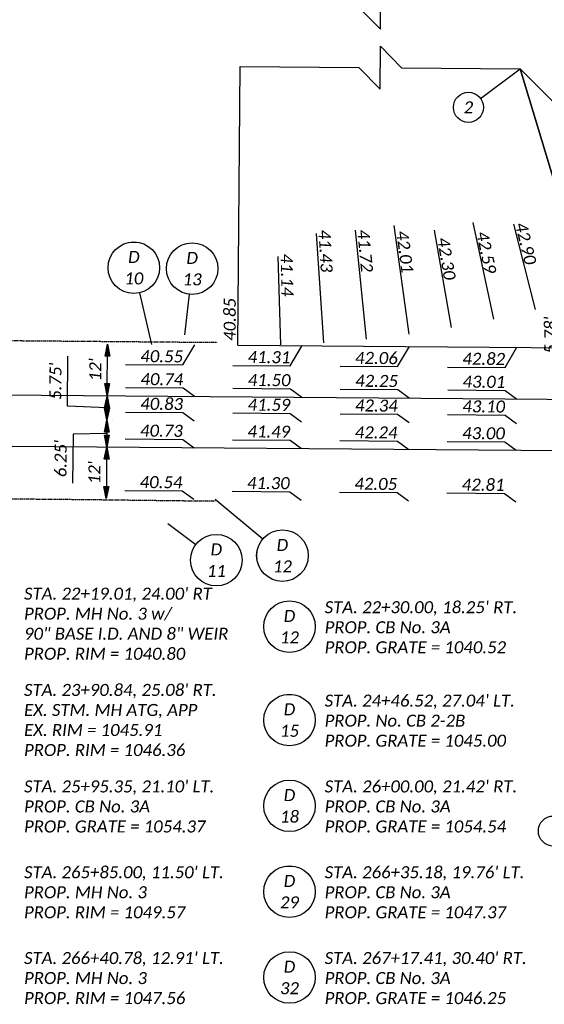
# Model space of a CAD drawing. Header units: feet. Extents: x 2244657 to 2247046, y 595906 to 596566.
# Tile 4 of 11: x 2245541 to 2245663, y 596109 to 596338. Entities that reach past the tile are written whole.
import ezdxf
from ezdxf.enums import TextEntityAlignment as Align

# ---------------------------------------------------------------- set-up
doc = ezdxf.new("R2010")
doc.units = ezdxf.units.FT
doc.header["$MEASUREMENT"] = 0
doc.set_wipeout_variables(frame=1)
doc.linetypes.add('OhDOT_USTN1', pattern=[0.055, 0.014, -0.041])
for name, color, linetype in [('GE_P_CL_Text', 7, 'Continuous'), ('PV_X_Curb', 120, 'OhDOT_USTN1'), ('SH_Data', 7, 'Continuous'), ('SH_Text', 7, 'Continuous'), ('TX_P_20', 7, 'Continuous')]:
    doc.layers.add(name, color=color, linetype=linetype)
doc.styles.add('P_Slanted_Normal', font='calibrii.ttf', dxfattribs={"height": 0.14})
doc.styles.add('Slanted-Normal', font='font31.shx', dxfattribs={"height": 0.14})
doc.dimstyles.new('Dec-0  Slanted', dxfattribs={"dimtxt": 0.14, "dimasz": 0.14, "dimexe": 0.07, "dimexo": 0.07, "dimgap": 0.07, "dimtad": 1, "dimdec": 0, "dimzin": 3, "dimdsep": 46, "dimtxsty": 'P_Slanted_Normal', "dimblk": 'Dim1', "dimcen": 0, "dimclrd": 95, "dimclre": 95, "dimclrt": 7, "dimaunit": 1, "dimadec": 5, "dimazin": 3, "dimtfac": 1, "dimtdec": 0, "dimtmove": 1, "dimatfit": 0, "dimldrblk": 'Dim1', "dimfxl": 1, "dimtolj": 1, "dimtzin": 0, "dimlwd": -1, "dimlwe": -1, "dimarcsym": 0})
doc.dimstyles.new('Dec-2  Slanted', dxfattribs={"dimtxt": 0.14, "dimasz": 0.14, "dimexe": 0.07, "dimexo": 0.07, "dimgap": 0.07, "dimtad": 1, "dimzin": 3, "dimdsep": 46, "dimtxsty": 'P_Slanted_Normal', "dimblk": 'Dim1', "dimcen": 0, "dimclrd": 95, "dimclre": 95, "dimclrt": 7, "dimazin": 3, "dimtfac": 1, "dimtix": 1, "dimtofl": 0, "dimtmove": 1, "dimatfit": 3, "dimldrblk": 'Dim1', "dimfxl": 1, "dimtolj": 1, "dimtzin": 0, "dimlwd": -1, "dimlwe": -1, "dimarcsym": 0})

# ---------------------------------------------------------------- blocks, each defined once
blk = doc.blocks.new('Dim1')
h = blk.add_hatch(color=4)
h.dxf.hatch_style = 1
h.paths.add_polyline_path([(0, 0), (-1, -0.2), (-1, 0.2)])
at = {"color": 4}
blk.add_lwpolyline([(0, 0), (-1, -0.2), (-1, 0.2), (0, 0)], dxfattribs=at)
blk = doc.blocks.new('*D1015')
at = {"layer": 'Defpoints', "color": 0, "transparency": 16777216}
for p in [(2245561.76, 596262.69), (2245561.76, 596262.69), (2245561.66, 596250.69)]:
    blk.add_point(p, dxfattribs=at)
at = {"layer": 'TX_P_20', "color": 95, "linetype": 'Continuous', "transparency": 16777216}
for p, q in [((2245563.16, 596262.68), (2245563.16, 596262.68)), ((2245561.69, 596253.49), (2245561.74, 596259.89)), ((2245563.06, 596250.68), (2245563.06, 596250.68))]:
    blk.add_line(p, q, dxfattribs=at)
at = {"layer": 'TX_P_20', "color": 95, "transparency": 16777216, "xscale": 2.8, "yscale": 2.8, "zscale": 2.8}
for p, rotation in [((2245561.76, 596262.69), 89.54826456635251), ((2245561.66, 596250.69), 269.5482645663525)]:
    blk.add_blockref('Dim1', p, dxfattribs=dict(at, rotation=rotation))
at = {"layer": 'TX_P_20', "color": 7, "transparency": 16777216, "insert": (2245558.9, 596256.72), "char_height": 2.8, "attachment_point": 5, "rotation": 89.5483, "style": 'P_Slanted_Normal'}
blk.add_mtext("\\A1;12'", dxfattribs=at)
blk = doc.blocks.new('*D1016')
at = {"layer": 'Defpoints', "color": 0, "transparency": 16777216}
for p in [(2245561.66, 596250.69), (2245561.62, 596244.95), (2245561.62, 596244.95)]:
    blk.add_point(p, dxfattribs=at)
at = {"layer": 'TX_P_20', "color": 95, "linetype": 'Continuous', "transparency": 16777216}
for p, q in [((2245552.42, 596248.21), (2245552.51, 596259.84)), ((2245561.69, 596253.49), (2245561.71, 596256.29)), ((2245561.66, 596250.69), (2245561.62, 596244.95)), ((2245563.06, 596250.68), (2245563.06, 596250.68)), ((2245561.64, 596247.82), (2245552.42, 596248.21)), ((2245563.02, 596244.93), (2245563.02, 596244.93)), ((2245561.6, 596242.15), (2245561.57, 596239.35))]:
    blk.add_line(p, q, dxfattribs=at)
at = {"layer": 'TX_P_20', "color": 95, "transparency": 16777216, "xscale": 2.8, "yscale": 2.8, "zscale": 2.8}
for p, rotation in [((2245561.66, 596250.69), 269.5482645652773), ((2245561.62, 596244.95), 89.54826456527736)]:
    blk.add_blockref('Dim1', p, dxfattribs=dict(at, rotation=rotation))
at = {"layer": 'TX_P_20', "color": 7, "transparency": 16777216, "insert": (2245549.64, 596254.05), "char_height": 2.8, "attachment_point": 5, "rotation": 89.5483, "style": 'P_Slanted_Normal'}
blk.add_mtext("\\A1;5.75'", dxfattribs=at)
blk = doc.blocks.new('*D1017')
at = {"layer": 'Defpoints', "color": 0, "transparency": 16777216}
for p in [(2245561.62, 596244.95), (2245561.57, 596238.7), (2245561.57, 596238.7)]:
    blk.add_point(p, dxfattribs=at)
at = {"layer": 'TX_P_20', "color": 95, "linetype": 'Continuous', "transparency": 16777216}
for p, q in [((2245561.64, 596247.75), (2245561.66, 596250.54)), ((2245561.62, 596244.95), (2245561.57, 596238.7)), ((2245561.59, 596241.82), (2245553.72, 596241.71)), ((2245553.72, 596241.71), (2245553.63, 596230.25)), ((2245561.55, 596235.9), (2245561.52, 596233.1))]:
    blk.add_line(p, q, dxfattribs=at)
at = {"layer": 'TX_P_20', "color": 95, "transparency": 16777216, "xscale": 2.8, "yscale": 2.8, "zscale": 2.8}
for p, rotation in [((2245561.62, 596244.95), 269.5482645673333), ((2245561.57, 596238.7), 89.54826456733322)]:
    blk.add_blockref('Dim1', p, dxfattribs=dict(at, rotation=rotation))
at = {"layer": 'TX_P_20', "color": 7, "transparency": 16777216, "insert": (2245550.84, 596236), "char_height": 2.8, "attachment_point": 5, "rotation": 89.5483, "style": 'P_Slanted_Normal'}
blk.add_mtext("\\A1;6.25'", dxfattribs=at)
blk = doc.blocks.new('*D1018')
at = {"layer": 'Defpoints', "color": 0, "transparency": 16777216}
for p in [(2245561.57, 596238.7), (2245561.47, 596226.7), (2245561.47, 596226.7)]:
    blk.add_point(p, dxfattribs=at)
at = {"layer": 'TX_P_20', "color": 95, "linetype": 'Continuous', "transparency": 16777216}
blk.add_line((2245561.55, 596235.9), (2245561.5, 596229.5), dxfattribs=at)
at = {"layer": 'TX_P_20', "color": 95, "transparency": 16777216, "xscale": 2.8, "yscale": 2.8, "zscale": 2.8}
for p, rotation in [((2245561.57, 596238.7), 89.5482645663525), ((2245561.47, 596226.7), 269.5482645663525)]:
    blk.add_blockref('Dim1', p, dxfattribs=dict(at, rotation=rotation))
at = {"layer": 'TX_P_20', "color": 7, "transparency": 16777216, "insert": (2245558.71, 596232.72), "char_height": 2.8, "attachment_point": 5, "rotation": 89.5483, "style": 'P_Slanted_Normal'}
blk.add_mtext("\\A1;12'", dxfattribs=at)
blk = doc.blocks.new('*U1051')
blk.add_wipeout([(-0.298, 0.023), (-0.295, 0.045), (-0.291, 0.07), (-0.285, 0.091), (-0.277, 0.112), (-0.268, 0.133), (-0.257, 0.153), (-0.245, 0.172), (-0.234, 0.186), (-0.221, 0.202), (-0.206, 0.217), (-0.188, 0.233), (-0.172, 0.245), (-0.158, 0.254), (-0.142, 0.263), (-0.124, 0.272), (-0.105, 0.28), (-0.084, 0.287), (-0.058, 0.293), (-0.036, 0.297), (-0.012, 0.299), (0, 0.299), (0.022, 0.298), (0.043, 0.296), (0.069, 0.291), (0.09, 0.285), (0.111, 0.278), (0.135, 0.266), (0.153, 0.256), (0.17, 0.246), (0.187, 0.233), (0.203, 0.219), (0.217, 0.205), (0.23, 0.191), (0.24, 0.178), (0.253, 0.159), (0.264, 0.141), (0.273, 0.122), (0.281, 0.103), (0.286, 0.086), (0.291, 0.068), (0.294, 0.053), (0.297, 0.037), (0.298, 0.018), (0.299, 0), (0.298, -0.02), (0.296, -0.04), (0.293, -0.059), (0.289, -0.076), (0.284, -0.093), (0.278, -0.109), (0.272, -0.123), (0.263, -0.141), (0.254, -0.157), (0.245, -0.171), (0.232, -0.188), (0.22, -0.202), (0.211, -0.211), (0.198, -0.224), (0.188, -0.232), (0.172, -0.244), (0.151, -0.258), (0.129, -0.27), (0.112, -0.277), (0.094, -0.284), (0.07, -0.291), (0.057, -0.293), (0.038, -0.296), (0.025, -0.298), (0.011, -0.299), (0, -0.299), (-0.006, -0.299), (-0.018, -0.298), (-0.028, -0.298), (-0.04, -0.296), (-0.052, -0.294), (-0.064, -0.292), (-0.077, -0.289), (-0.092, -0.284), (-0.115, -0.276), (-0.135, -0.267), (-0.15, -0.258), (-0.168, -0.247), (-0.182, -0.237), (-0.199, -0.223), (-0.218, -0.204), (-0.232, -0.189), (-0.246, -0.17), (-0.255, -0.155), (-0.266, -0.137), (-0.275, -0.118), (-0.283, -0.097), (-0.29, -0.074), (-0.294, -0.054), (-0.297, -0.033), (-0.299, -0.015), (-0.299, 0)])
at = {"flags": 128}
blk.add_lwpolyline([(-0.24, 0.18), (-0.566, 0.425)], dxfattribs=at)
blk.add_circle((0, 0), 0.3)
at = {"style": 'Slanted-Normal', "flags": 8}
for tag, p in [('ITEMTYPE', (0, 0.125)), ('ITEMNUMBER', (0, -0.125))]:
    blk.add_attdef(tag, text='', height=0.14, dxfattribs=at).set_placement(p, align=Align.MIDDLE_CENTER)
blk = doc.blocks.new('*U1052')
blk.add_wipeout([(-0.298, 0.023), (-0.295, 0.045), (-0.291, 0.07), (-0.285, 0.091), (-0.277, 0.112), (-0.268, 0.133), (-0.257, 0.153), (-0.245, 0.172), (-0.234, 0.186), (-0.221, 0.202), (-0.206, 0.217), (-0.188, 0.233), (-0.172, 0.245), (-0.158, 0.254), (-0.142, 0.263), (-0.124, 0.272), (-0.105, 0.28), (-0.084, 0.287), (-0.058, 0.293), (-0.036, 0.297), (-0.012, 0.299), (0, 0.299), (0.022, 0.298), (0.043, 0.296), (0.069, 0.291), (0.09, 0.285), (0.111, 0.278), (0.135, 0.266), (0.153, 0.256), (0.17, 0.246), (0.187, 0.233), (0.203, 0.219), (0.217, 0.205), (0.23, 0.191), (0.24, 0.178), (0.253, 0.159), (0.264, 0.141), (0.273, 0.122), (0.281, 0.103), (0.286, 0.086), (0.291, 0.068), (0.294, 0.053), (0.297, 0.037), (0.298, 0.018), (0.299, 0), (0.298, -0.02), (0.296, -0.04), (0.293, -0.059), (0.289, -0.076), (0.284, -0.093), (0.278, -0.109), (0.272, -0.123), (0.263, -0.141), (0.254, -0.157), (0.245, -0.171), (0.232, -0.188), (0.22, -0.202), (0.211, -0.211), (0.198, -0.224), (0.188, -0.232), (0.172, -0.244), (0.151, -0.258), (0.129, -0.27), (0.112, -0.277), (0.094, -0.284), (0.07, -0.291), (0.057, -0.293), (0.038, -0.296), (0.025, -0.298), (0.011, -0.299), (0, -0.299), (-0.006, -0.299), (-0.018, -0.298), (-0.028, -0.298), (-0.04, -0.296), (-0.052, -0.294), (-0.064, -0.292), (-0.077, -0.289), (-0.092, -0.284), (-0.115, -0.276), (-0.135, -0.267), (-0.15, -0.258), (-0.168, -0.247), (-0.182, -0.237), (-0.199, -0.223), (-0.218, -0.204), (-0.232, -0.189), (-0.246, -0.17), (-0.255, -0.155), (-0.266, -0.137), (-0.275, -0.118), (-0.283, -0.097), (-0.29, -0.074), (-0.294, -0.054), (-0.297, -0.033), (-0.299, -0.015), (-0.299, 0)])
at = {"flags": 128}
blk.add_lwpolyline([(-0.23, 0.193), (-0.782, 0.656)], dxfattribs=at)
blk.add_circle((0, 0), 0.3)
at = {"style": 'Slanted-Normal', "flags": 8}
for tag, p in [('ITEMTYPE', (0, 0.125)), ('ITEMNUMBER', (0, -0.125))]:
    blk.add_attdef(tag, text='', height=0.14, dxfattribs=at).set_placement(p, align=Align.MIDDLE_CENTER)
blk = doc.blocks.new('*U1065')
blk.add_wipeout([(-0.298, 0.023), (-0.295, 0.045), (-0.291, 0.07), (-0.285, 0.091), (-0.277, 0.112), (-0.268, 0.133), (-0.257, 0.153), (-0.245, 0.172), (-0.234, 0.186), (-0.221, 0.202), (-0.206, 0.217), (-0.188, 0.233), (-0.172, 0.245), (-0.158, 0.254), (-0.142, 0.263), (-0.124, 0.272), (-0.105, 0.28), (-0.084, 0.287), (-0.058, 0.293), (-0.036, 0.297), (-0.012, 0.299), (0, 0.299), (0.022, 0.298), (0.043, 0.296), (0.069, 0.291), (0.09, 0.285), (0.111, 0.278), (0.135, 0.266), (0.153, 0.256), (0.17, 0.246), (0.187, 0.233), (0.203, 0.219), (0.217, 0.205), (0.23, 0.191), (0.24, 0.178), (0.253, 0.159), (0.264, 0.141), (0.273, 0.122), (0.281, 0.103), (0.286, 0.086), (0.291, 0.068), (0.294, 0.053), (0.297, 0.037), (0.298, 0.018), (0.299, 0), (0.298, -0.02), (0.296, -0.04), (0.293, -0.059), (0.289, -0.076), (0.284, -0.093), (0.278, -0.109), (0.272, -0.123), (0.263, -0.141), (0.254, -0.157), (0.245, -0.171), (0.232, -0.188), (0.22, -0.202), (0.211, -0.211), (0.198, -0.224), (0.188, -0.232), (0.172, -0.244), (0.151, -0.258), (0.129, -0.27), (0.112, -0.277), (0.094, -0.284), (0.07, -0.291), (0.057, -0.293), (0.038, -0.296), (0.025, -0.298), (0.011, -0.299), (0, -0.299), (-0.006, -0.299), (-0.018, -0.298), (-0.028, -0.298), (-0.04, -0.296), (-0.052, -0.294), (-0.064, -0.292), (-0.077, -0.289), (-0.092, -0.284), (-0.115, -0.276), (-0.135, -0.267), (-0.15, -0.258), (-0.168, -0.247), (-0.182, -0.237), (-0.199, -0.223), (-0.218, -0.204), (-0.232, -0.189), (-0.246, -0.17), (-0.255, -0.155), (-0.266, -0.137), (-0.275, -0.118), (-0.283, -0.097), (-0.29, -0.074), (-0.294, -0.054), (-0.297, -0.033), (-0.299, -0.015), (-0.299, 0)])
at = {"flags": 128}
blk.add_lwpolyline([(0.174, 0.245), (0.174, 0.245)], dxfattribs=at)
blk.add_circle((0, 0), 0.3)
at = {"style": 'Slanted-Normal', "flags": 8}
for tag, p in [('ITEMTYPE', (0, 0.125)), ('ITEMNUMBER', (0, -0.125))]:
    blk.add_attdef(tag, text='', height=0.14, dxfattribs=at).set_placement(p, align=Align.MIDDLE_CENTER)
blk = doc.blocks.new('*U1066')
blk.add_wipeout([(-0.298, 0.023), (-0.295, 0.045), (-0.291, 0.07), (-0.285, 0.091), (-0.277, 0.112), (-0.268, 0.133), (-0.257, 0.153), (-0.245, 0.172), (-0.234, 0.186), (-0.221, 0.202), (-0.206, 0.217), (-0.188, 0.233), (-0.172, 0.245), (-0.158, 0.254), (-0.142, 0.263), (-0.124, 0.272), (-0.105, 0.28), (-0.084, 0.287), (-0.058, 0.293), (-0.036, 0.297), (-0.012, 0.299), (0, 0.299), (0.022, 0.298), (0.043, 0.296), (0.069, 0.291), (0.09, 0.285), (0.111, 0.278), (0.135, 0.266), (0.153, 0.256), (0.17, 0.246), (0.187, 0.233), (0.203, 0.219), (0.217, 0.205), (0.23, 0.191), (0.24, 0.178), (0.253, 0.159), (0.264, 0.141), (0.273, 0.122), (0.281, 0.103), (0.286, 0.086), (0.291, 0.068), (0.294, 0.053), (0.297, 0.037), (0.298, 0.018), (0.299, 0), (0.298, -0.02), (0.296, -0.04), (0.293, -0.059), (0.289, -0.076), (0.284, -0.093), (0.278, -0.109), (0.272, -0.123), (0.263, -0.141), (0.254, -0.157), (0.245, -0.171), (0.232, -0.188), (0.22, -0.202), (0.211, -0.211), (0.198, -0.224), (0.188, -0.232), (0.172, -0.244), (0.151, -0.258), (0.129, -0.27), (0.112, -0.277), (0.094, -0.284), (0.07, -0.291), (0.057, -0.293), (0.038, -0.296), (0.025, -0.298), (0.011, -0.299), (0, -0.299), (-0.006, -0.299), (-0.018, -0.298), (-0.028, -0.298), (-0.04, -0.296), (-0.052, -0.294), (-0.064, -0.292), (-0.077, -0.289), (-0.092, -0.284), (-0.115, -0.276), (-0.135, -0.267), (-0.15, -0.258), (-0.168, -0.247), (-0.182, -0.237), (-0.199, -0.223), (-0.218, -0.204), (-0.232, -0.189), (-0.246, -0.17), (-0.255, -0.155), (-0.266, -0.137), (-0.275, -0.118), (-0.283, -0.097), (-0.29, -0.074), (-0.294, -0.054), (-0.297, -0.033), (-0.299, -0.015), (-0.299, 0)])
at = {"flags": 128}
blk.add_lwpolyline([(0.067, -0.292), (0.205, -0.894)], dxfattribs=at)
blk.add_circle((0, 0), 0.3)
at = {"style": 'Slanted-Normal', "flags": 8}
for tag, p in [('ITEMTYPE', (0, 0.125)), ('ITEMNUMBER', (0, -0.125))]:
    blk.add_attdef(tag, text='', height=0.14, dxfattribs=at).set_placement(p, align=Align.MIDDLE_CENTER)
blk = doc.blocks.new('*U1069')
blk.add_wipeout([(-0.298, 0.023), (-0.295, 0.045), (-0.291, 0.07), (-0.285, 0.091), (-0.277, 0.112), (-0.268, 0.133), (-0.257, 0.153), (-0.245, 0.172), (-0.234, 0.186), (-0.221, 0.202), (-0.206, 0.217), (-0.188, 0.233), (-0.172, 0.245), (-0.158, 0.254), (-0.142, 0.263), (-0.124, 0.272), (-0.105, 0.28), (-0.084, 0.287), (-0.058, 0.293), (-0.036, 0.297), (-0.012, 0.299), (0, 0.299), (0.022, 0.298), (0.043, 0.296), (0.069, 0.291), (0.09, 0.285), (0.111, 0.278), (0.135, 0.266), (0.153, 0.256), (0.17, 0.246), (0.187, 0.233), (0.203, 0.219), (0.217, 0.205), (0.23, 0.191), (0.24, 0.178), (0.253, 0.159), (0.264, 0.141), (0.273, 0.122), (0.281, 0.103), (0.286, 0.086), (0.291, 0.068), (0.294, 0.053), (0.297, 0.037), (0.298, 0.018), (0.299, 0), (0.298, -0.02), (0.296, -0.04), (0.293, -0.059), (0.289, -0.076), (0.284, -0.093), (0.278, -0.109), (0.272, -0.123), (0.263, -0.141), (0.254, -0.157), (0.245, -0.171), (0.232, -0.188), (0.22, -0.202), (0.211, -0.211), (0.198, -0.224), (0.188, -0.232), (0.172, -0.244), (0.151, -0.258), (0.129, -0.27), (0.112, -0.277), (0.094, -0.284), (0.07, -0.291), (0.057, -0.293), (0.038, -0.296), (0.025, -0.298), (0.011, -0.299), (0, -0.299), (-0.006, -0.299), (-0.018, -0.298), (-0.028, -0.298), (-0.04, -0.296), (-0.052, -0.294), (-0.064, -0.292), (-0.077, -0.289), (-0.092, -0.284), (-0.115, -0.276), (-0.135, -0.267), (-0.15, -0.258), (-0.168, -0.247), (-0.182, -0.237), (-0.199, -0.223), (-0.218, -0.204), (-0.232, -0.189), (-0.246, -0.17), (-0.255, -0.155), (-0.266, -0.137), (-0.275, -0.118), (-0.283, -0.097), (-0.29, -0.074), (-0.294, -0.054), (-0.297, -0.033), (-0.299, -0.015), (-0.299, 0)])
at = {"flags": 128}
blk.add_lwpolyline([(-0.035, -0.298), (-0.09, -0.773)], dxfattribs=at)
blk.add_circle((0, 0), 0.3)
at = {"style": 'Slanted-Normal', "flags": 8}
for tag, p in [('ITEMTYPE', (0, 0.125)), ('ITEMNUMBER', (0, -0.125))]:
    blk.add_attdef(tag, text='', height=0.14, dxfattribs=at).set_placement(p, align=Align.MIDDLE_CENTER)
blk = doc.blocks.new('*D1078')
at = {"layer": 'Defpoints', "color": 0, "transparency": 16777216}
for p in [(2245671.02, 596267.61), (2245667.68, 596261.86), (2245670.97, 596261.83)]:
    blk.add_point(p, dxfattribs=at)
at = {"layer": 'SH_Text', "color": 95, "linetype": 'Continuous', "transparency": 16777216}
for p, q in [((2245667.75, 596270.44), (2245667.77, 596273.24)), ((2245669.62, 596267.62), (2245666.33, 596267.65)), ((2245669.57, 596261.84), (2245666.28, 596261.87)), ((2245667.66, 596259.06), (2245667.64, 596256.26))]:
    blk.add_line(p, q, dxfattribs=at)
at = {"layer": 'SH_Text', "color": 95, "transparency": 16777216, "xscale": 2.8, "yscale": 2.8, "zscale": 2.8}
for p, rotation in [((2245667.73, 596267.64), 269.5482645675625), ((2245667.68, 596261.86), 89.54826456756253)]:
    blk.add_blockref('Dim1', p, dxfattribs=dict(at, rotation=rotation))
at = {"layer": 'SH_Text', "color": 7, "transparency": 16777216, "insert": (2245664.87, 596264.77), "char_height": 2.8, "attachment_point": 5, "rotation": 89.5483, "style": 'P_Slanted_Normal'}
blk.add_mtext("\\A1;5.78'", dxfattribs=at)

msp = doc.modelspace()

# ---------------------------------------------------------------- linework, layer by layer
at = {"layer": 'PV_X_Curb', "flags": 128}
msp.add_lwpolyline([(2244657.055, 596271.573), (2244699.518, 596270.155), (2244702, 596270.091), (2244707.25, 596269.792), (2244757.463, 596269.596), (2244807.059, 596269.171), (2244857.169, 596268.78), (2244890.774, 596268.401), (2244906.506, 596268.413), (2244934.793, 596268.128), (2244957.201, 596268.026), (2244987.01, 596267.851), (2245007.577, 596267.68), (2245029.039, 596267.455), (2245057.625, 596267.253), (2245107.816, 596266.703), (2245157.038, 596266.521), (2245207.514, 596265.767), (2245257.262, 596265.642), (2245272.422, 596265.589), (2245307.452, 596265.356), (2245314.691, 596265.311), (2245327.007, 596265.257), (2245357.223, 596265.055), (2245384.333, 596264.674), (2245407.916, 596264.581), (2245457.534, 596264.144), (2245508.306, 596263.701), (2245532.308, 596263.574), (2245582.06, 596263.148), (2245587.103, 596263.15), (2245587.103, 596262.995)], dxfattribs=at)
msp.add_lwpolyline([(2245586.812, 596226.058), (2245582.119, 596226.088), (2245556.683, 596226.401), (2245530.577, 596226.645), (2245473.136, 596227.031), (2245440.256, 596227.264), (2245406.624, 596227.526), (2245356.205, 596228), (2245306.719, 596228.486), (2245256.818, 596228.752), (2245249.86, 596228.88), (2245207.488, 596223.131), (2245190.826, 596220.7), (2245170.705, 596220.286), (2245157.537, 596220.372), (2245106.743, 596220.614), (2245088.755, 596220.528, 0.1743849), (2245064.665, 596209.317, 0.1349764), (2245053.81, 596188.701)], format="xyb", dxfattribs=at)
at = {"layer": 'SH_Data', "color": 2, "flags": 128}
msp.add_lwpolyline([(2245728.777, 596261.378), (2245701.051, 596335.62, 0.0400667), (2245598.59, 596554.678, 0.0400667)], format="xyb", dxfattribs=at)
for points in [[(2245592.099, 596262.455), (2245728.777, 596261.378)], [(2244957.024, 596255.462), (2245732.915, 596249.345)], [(2244956.93, 596243.463), (2245737.053, 596237.312)]]:
    msp.add_lwpolyline(points, dxfattribs=at)
at = {"layer": 'TX_P_20', "flags": 128}
for points in [[(2245592.721, 596341.316), (2245620.355, 596341.099), (2245625.315, 596336.059), (2245625.394, 596346.059), (2245630.355, 596341.02), (2245657.989, 596340.802)], [(2245592.611, 596327.359), (2245620.245, 596327.141), (2245625.205, 596322.101), (2245625.284, 596332.101), (2245630.245, 596327.062), (2245657.879, 596326.844)], [(2245648.61, 596319.961), (2245657.879, 596326.844)], [(2245631.98, 596265.045), (2245628.48, 596290.327)], [(2245651.674, 596268.505), (2245646.868, 596291.022)], [(2245661.413, 596270.77), (2245656.402, 596290.673)], [(2245612.087, 596263.025), (2245610.433, 596288.495)], [(2245622.052, 596263.854), (2245619.473, 596289.247)], [(2245641.858, 596266.596), (2245637.874, 596289.272)], [(2245602.098, 596262.558), (2245601.514, 596283.074)], [(2245579.315, 596257.829), (2245582.099, 596262.534)], [(2245604.315, 596257.632), (2245607.099, 596262.337)], [(2245629.314, 596257.435), (2245632.098, 596262.14)], [(2245654.313, 596257.238), (2245657.097, 596261.943)], [(2245565.92, 596257.934), (2245579.315, 596257.829)], [(2245590.92, 596257.737), (2245604.315, 596257.632)], [(2245615.919, 596257.54), (2245629.314, 596257.435)], [(2245640.918, 596257.343), (2245654.313, 596257.238)], [(2245565.965, 596252.591), (2245579.36, 596252.485)], [(2245579.36, 596252.485), (2245582.005, 596250.535)], [(2245590.965, 596252.394), (2245604.36, 596252.288)], [(2245604.36, 596252.288), (2245607.004, 596250.337)], [(2245615.964, 596252.197), (2245629.359, 596252.091)], [(2245629.359, 596252.091), (2245632.003, 596250.14)], [(2245640.963, 596252), (2245654.358, 596251.894)], [(2245654.358, 596251.894), (2245657.002, 596249.943)], [(2245565.92, 596246.841), (2245579.315, 596246.735)], [(2245579.315, 596246.735), (2245581.959, 596244.785)], [(2245590.919, 596246.644), (2245604.314, 596246.538)], [(2245604.314, 596246.538), (2245606.959, 596244.588)], [(2245615.918, 596246.447), (2245629.314, 596246.341)], [(2245629.314, 596246.341), (2245631.958, 596244.391)], [(2245640.918, 596246.25), (2245654.313, 596246.144)], [(2245654.313, 596246.144), (2245656.957, 596244.193)], [(2245565.871, 596240.591), (2245579.266, 596240.486)], [(2245579.266, 596240.486), (2245581.91, 596238.535)], [(2245590.87, 596240.394), (2245604.265, 596240.289)], [(2245604.265, 596240.289), (2245606.909, 596238.338)], [(2245615.869, 596240.197), (2245629.264, 596240.091)], [(2245629.264, 596240.091), (2245631.909, 596238.141)], [(2245640.868, 596240), (2245654.263, 596239.894)], [(2245654.263, 596239.894), (2245656.908, 596237.944)], [(2245565.776, 596228.592), (2245579.171, 596228.486)], [(2245579.171, 596228.486), (2245581.816, 596226.535)], [(2245590.775, 596228.395), (2245604.17, 596228.289)], [(2245604.17, 596228.289), (2245606.815, 596226.338)], [(2245615.775, 596228.197), (2245629.17, 596228.092)], [(2245629.17, 596228.092), (2245631.814, 596226.141)], [(2245640.774, 596228), (2245654.169, 596227.895)], [(2245654.169, 596227.895), (2245656.813, 596225.944)]]:
    msp.add_lwpolyline(points, dxfattribs=at)
at = {"layer": 'TX_P_20', "color": 4, "flags": 128}
for points in [[(2245592.099, 596262.455), (2245592.611, 596327.359)], [(2245673.782, 596274.193), (2245657.879, 596326.844), (2245696.676, 596287.86)], [(2245657.879, 596326.844), (2245673.782, 596274.193)]]:
    msp.add_lwpolyline(points, dxfattribs=at)
at = {"layer": 'TX_P_20'}
for centre in [(2245645.8, 596317.875), (2245665.577, 596149.196)]:
    msp.add_circle(centre, 3.5, dxfattribs=at)

# ---------------------------------------------------------------- block references
at = {"layer": 'TX_P_20', "color": 95, "xscale": 2.8, "yscale": 2.8, "zscale": 2.8}
for p, rotation in [((2245561.662, 596250.545), 89.54826456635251), ((2245561.569, 596238.695), 269.5482645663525)]:
    msp.add_blockref('Dim1', p, dxfattribs=dict(at, rotation=rotation))
at = {"layer": 'TX_P_20'}
ref = msp.add_blockref('*U1065', (2245604.126, 596196.834), dxfattribs=dict(at, xscale=20, yscale=20, zscale=20))
ref.add_attrib('ITEMTYPE', 'D', dxfattribs={"layer": '0', "height": 2.8, "style": 'P_Slanted_Normal'}).set_placement((2245604.126, 596199.334), align=Align.MIDDLE_CENTER)
ref.add_attrib('ITEMNUMBER', '12', dxfattribs={"layer": '0', "height": 2.8, "style": 'P_Slanted_Normal'}).set_placement((2245604.126, 596194.334), align=Align.MIDDLE_CENTER)
ref = msp.add_blockref('*U1065', (2245604.124, 596175.066), dxfattribs=dict(at, xscale=20, yscale=20, zscale=20))
ref.add_attrib('ITEMTYPE', 'D', dxfattribs={"layer": '0', "height": 2.8, "style": 'P_Slanted_Normal'}).set_placement((2245604.124, 596177.566), align=Align.MIDDLE_CENTER)
ref.add_attrib('ITEMNUMBER', '15', dxfattribs={"layer": '0', "height": 2.8, "style": 'P_Slanted_Normal'}).set_placement((2245604.124, 596172.566), align=Align.MIDDLE_CENTER)
ref = msp.add_blockref('*U1065', (2245604.126, 596155.065), dxfattribs=dict(at, xscale=20, yscale=20, zscale=20))
ref.add_attrib('ITEMTYPE', 'D', dxfattribs={"layer": '0', "height": 2.8, "style": 'P_Slanted_Normal'}).set_placement((2245604.126, 596157.565), align=Align.MIDDLE_CENTER)
ref.add_attrib('ITEMNUMBER', '18', dxfattribs={"layer": '0', "height": 2.8, "style": 'P_Slanted_Normal'}).set_placement((2245604.126, 596152.565), align=Align.MIDDLE_CENTER)
ref = msp.add_blockref('*U1065', (2245604.126, 596135.065), dxfattribs=dict(at, xscale=20, yscale=20, zscale=20))
ref.add_attrib('ITEMTYPE', 'D', dxfattribs={"layer": '0', "height": 2.8, "style": 'P_Slanted_Normal'}).set_placement((2245604.126, 596137.565), align=Align.MIDDLE_CENTER)
ref.add_attrib('ITEMNUMBER', '29', dxfattribs={"layer": '0', "height": 2.8, "style": 'P_Slanted_Normal'}).set_placement((2245604.126, 596132.565), align=Align.MIDDLE_CENTER)
ref = msp.add_blockref('*U1065', (2245604.126, 596115.065), dxfattribs=dict(at, xscale=20, yscale=20, zscale=20))
ref.add_attrib('ITEMTYPE', 'D', dxfattribs={"layer": '0', "height": 2.8, "style": 'P_Slanted_Normal'}).set_placement((2245604.126, 596117.565), align=Align.MIDDLE_CENTER)
ref.add_attrib('ITEMNUMBER', '32', dxfattribs={"layer": '0', "height": 2.8, "style": 'P_Slanted_Normal'}).set_placement((2245604.126, 596112.565), align=Align.MIDDLE_CENTER)

# ---------------------------------------------------------------- texts
at = {"layer": 'GE_P_CL_Text', "char_height": 2.8, "style": 'P_Slanted_Normal'}
for s, insert, width, attachment_point in [("STA. 22+30.00, 18.25' RT.\\PPROP. CB No. 3A\\PPROP. GRATE = 1040.52", (2245612.317, 596202.764), 53.27235, 1), ("STA. 23+90.84, 25.08' RT.\\PEX. STM. MH ATG, APP\\PEX. RIM = 1045.91\\PPROP. RIM = 1046.36", (2245542.317, 596175.066), 47.81255, 4), ("STA. 24+46.52, 27.04' LT.\\PPROP. No. CB 2-2B\\PPROP. GRATE = 1045.00", (2245612.315, 596180.996), 53.39581, 1), ("STA. 25+95.35, 21.10' LT.\\PPROP. CB No. 3A\\PPROP. GRATE = 1054.37", (2245542.319, 596160.994), 52.33068, 1), ("STA. 26+00.00, 21.42' RT.\\PPROP. CB No. 3A\\PPROP. GRATE = 1054.54", (2245612.317, 596160.995), 50.9801, 1), ("STA. 265+85.00, 11.50' LT.\\PPROP. MH No. 3\\PPROP. RIM = 1049.57", (2245542.319, 596140.995), 51.86846, 1), ("STA. 266+35.18, 19.76' LT.\\PPROP. CB No. 3A\\PPROP. GRATE = 1047.37", (2245612.317, 596140.995), 49.0028, 1), ("STA. 266+40.78, 12.91' LT.\\PPROP. MH No. 3\\PPROP. RIM = 1047.56", (2245542.32, 596120.994), 52.87363, 1), ("STA. 267+17.41, 30.40' RT.\\PPROP. CB No. 3A\\PPROP. GRATE = 1046.25", (2245612.317, 596120.995), 50.51078, 1)]:
    msp.add_mtext(s, dxfattribs=dict(at, insert=insert, width=width, attachment_point=attachment_point))
at = {"layer": 'TX_P_20', "insert": (2245645.8, 596317.875), "char_height": 2.8, "width": 10.83151, "attachment_point": 5, "style": 'P_Slanted_Normal'}
msp.add_mtext('2', dxfattribs=at)
at = {"layer": 'TX_P_20', "char_height": 2.8, "width": 13.99706, "style": 'P_Slanted_Normal'}
for s, insert, attachment_point, rotation in [('42.90', (2245658.95, 596281.002), 9, 283.6809), ('41.43', (2245611.399, 596279.365), 9, 273.26349), ('41.72', (2245620.792, 596279.36), 9, 275.34697), ('42.01', (2245630.226, 596279.079), 9, 277.43045), ('42.59', (2245649.583, 596278.905), 9, 281.59742), ('42.30', (2245640.11, 596277.491), 9, 279.51394), ('41.14', (2245602.239, 596273.81), 9, 271.18), ('40.85', (2245591.625, 596263.44), 7, 89.80206), ('40.55', (2245579.32, 596258.38), 9, 359.54826), ('41.31', (2245604.319, 596258.182), 9, 359.54826), ('42.06', (2245629.318, 596257.985), 9, 359.54826), ('42.82', (2245654.317, 596257.788), 9, 359.54826), ('40.74', (2245579.365, 596253.036), 9, 359.54826), ('41.50', (2245604.364, 596252.839), 9, 359.54826), ('42.25', (2245629.363, 596252.642), 9, 359.54826), ('43.01', (2245654.362, 596252.445), 9, 359.54826), ('40.83', (2245579.319, 596247.286), 9, 359.54826), ('41.59', (2245604.319, 596247.089), 9, 359.54826), ('42.34', (2245629.318, 596246.892), 9, 359.54826), ('43.10', (2245654.317, 596246.695), 9, 359.54826), ('40.73', (2245579.27, 596241.036), 9, 359.54826), ('41.49', (2245604.269, 596240.839), 9, 359.54826), ('42.24', (2245629.269, 596240.642), 9, 359.54826), ('43.00', (2245654.268, 596240.445), 9, 359.54826), ('40.54', (2245579.176, 596229.037), 9, 359.54826), ('41.30', (2245604.175, 596228.84), 9, 359.54826), ('42.05', (2245629.174, 596228.643), 9, 359.54826), ('42.81', (2245654.173, 596228.445), 9, 359.54826)]:
    msp.add_mtext(s, dxfattribs=dict(at, insert=insert, attachment_point=attachment_point, rotation=rotation))

# ---------------------------------------------------------------- dimensions: what is measured, and where the dimension line sits
at = {"layer": 'SH_Text', "color": 1}
dim = msp.add_aligned_dim(p1=(2245671.019, 596267.611), p2=(2245670.973, 596261.833), distance=-3.29, dimstyle='Dec-2  Slanted', override={"dimpost": "'"}, dxfattribs=at)
dim.commit()
dim.dimension.update_dxf_attribs({"geometry": '*D1078', "text_midpoint": (2245664.872, 596264.77)})
at = {"layer": 'TX_P_20', "color": 110}
for p1, p2, picture, middle in [((2245561.663, 596250.695), (2245561.758, 596262.695), '*D1015', (2245558.897, 596256.717)), ((2245561.569, 596238.695), (2245561.474, 596226.696), '*D1018', (2245558.708, 596232.718))]:
    dim = msp.add_aligned_dim(p1=p1, p2=p2, distance=0, dimstyle='Dec-0  Slanted', override={"dimpost": "'"}, dxfattribs=at)
    dim.commit()
    dim.dimension.update_dxf_attribs({"geometry": picture, "text_midpoint": middle})
for base, p1, p2, picture, middle in [((2245561.618, 596244.945), (2245561.663, 596250.695), (2245561.618, 596244.945), '*D1016', (2245552.428, 596249.612)), ((2245561.569, 596238.695), (2245561.618, 596244.945), (2245561.569, 596238.695), '*D1017', (2245553.713, 596240.311))]:
    dim = msp.add_linear_dim(base=base, p1=p1, p2=p2, angle=269.54826, dimstyle='Dec-2  Slanted', override={"dimpost": "'"}, dxfattribs=at)
    dim.commit()
    dim.dimension.update_dxf_attribs({"geometry": picture, "text_midpoint": middle, "dimtype": 161})

# ---------------------------------------------------------------- next in the draw order: block references
at = {"layer": 'TX_P_20'}
ref = msp.add_blockref('*U1066', (2245567.888, 596280.503), dxfattribs=dict(at, xscale=20, yscale=20, zscale=20))
ref.add_attrib('ITEMTYPE', 'D', dxfattribs={"layer": '0', "height": 2.8, "style": 'P_Slanted_Normal'}).set_placement((2245567.888, 596283.003), align=Align.MIDDLE_CENTER)
ref.add_attrib('ITEMNUMBER', '10', dxfattribs={"layer": '0', "height": 2.8, "style": 'P_Slanted_Normal'}).set_placement((2245567.888, 596278.003), align=Align.MIDDLE_CENTER)
ref = msp.add_blockref('*U1069', (2245581.468, 596280.284, 1044.088), dxfattribs=dict(at, xscale=20, yscale=20, zscale=20))
ref.add_attrib('ITEMTYPE', 'D', dxfattribs={"layer": '0', "height": 2.8, "style": 'P_Slanted_Normal'}).set_placement((2245581.468, 596282.784, 1044.088), align=Align.MIDDLE_CENTER)
ref.add_attrib('ITEMNUMBER', '13', dxfattribs={"layer": '0', "height": 2.8, "style": 'P_Slanted_Normal'}).set_placement((2245581.468, 596277.784, 1044.088), align=Align.MIDDLE_CENTER)
ref = msp.add_blockref('*U1051', (2245587.094, 596212.326), dxfattribs=dict(at, xscale=20, yscale=20, zscale=20))
ref.add_attrib('ITEMTYPE', 'D', dxfattribs={"layer": '0', "height": 2.8, "style": 'P_Slanted_Normal'}).set_placement((2245587.094, 596214.826), align=Align.MIDDLE_CENTER)
ref.add_attrib('ITEMNUMBER', '11', dxfattribs={"layer": '0', "height": 2.8, "style": 'P_Slanted_Normal'}).set_placement((2245587.094, 596209.826), align=Align.MIDDLE_CENTER)

# ---------------------------------------------------------------- next in the draw order: block references
ref = msp.add_blockref('*U1052', (2245602.483, 596213.384, 1035), dxfattribs=dict(at, xscale=20, yscale=20, zscale=20))
ref.add_attrib('ITEMTYPE', 'D', dxfattribs={"layer": '0', "height": 2.8, "style": 'P_Slanted_Normal'}).set_placement((2245602.483, 596215.884, 1035), align=Align.MIDDLE_CENTER)
ref.add_attrib('ITEMNUMBER', '12', dxfattribs={"layer": '0', "height": 2.8, "style": 'P_Slanted_Normal'}).set_placement((2245602.483, 596210.884, 1035), align=Align.MIDDLE_CENTER)

# ---------------------------------------------------------------- next in the draw order: texts
at = {"layer": 'GE_P_CL_Text', "insert": (2245542.317, 596205.923), "char_height": 2.8, "width": 48.22226, "attachment_point": 1, "style": 'P_Slanted_Normal'}
msp.add_mtext('STA. 22+19.01, 24.00\' RT \\PPROP. MH No. 3 w/\\P90" BASE I.D. AND 8" WEIR\\PPROP. RIM = 1040.80', dxfattribs=at)

doc.saveas('drawing.dxf')
